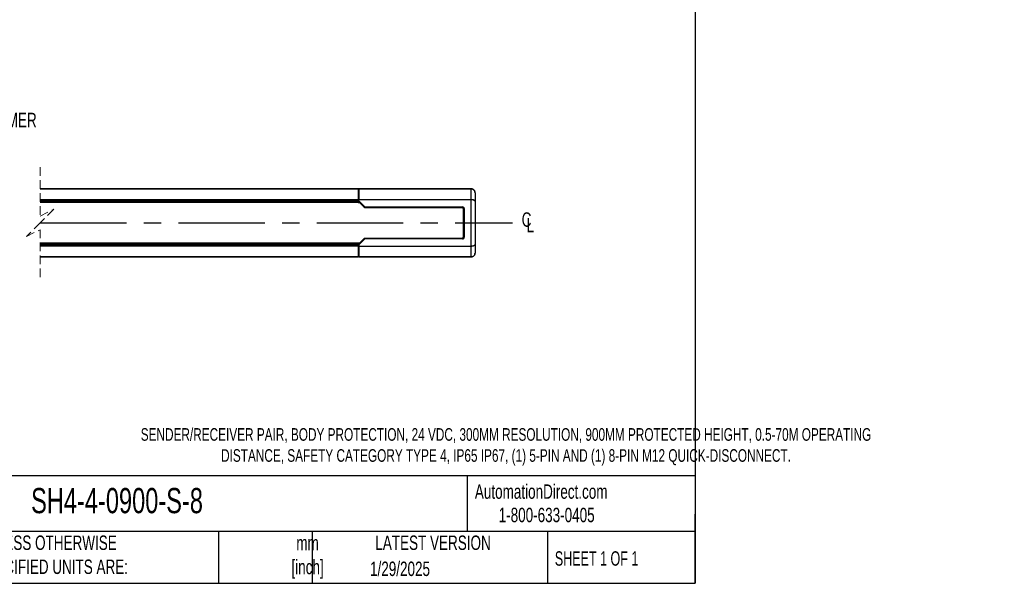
# Model space of a CAD drawing. Header units: millimetres. Extents: x 22 to 1115, y 22 to 733.
# Tile 9 of 10: x 608 to 1115, y 22 to 312. Entities that reach past the tile are written whole.
import ezdxf

# ---------------------------------------------------------------- set-up
doc = ezdxf.new("R2010")
doc.units = ezdxf.units.MM
doc.header["$LTSCALE"] = 3.5
doc.linetypes.add('CENTERX2', pattern=[20.32, 12.7, -2.54, 2.54, -2.54])
doc.linetypes.add('HIDDEN', pattern=[1.905, 1.27, -0.635])
doc.layers.add('DIMENSIONS', color=140, linetype='Continuous', lineweight=25)
doc.layers.add('TEXT', color=140, linetype='Continuous', lineweight=25)
doc.styles.add('SLDTEXTSTYLE0', font='TXT', dxfattribs={"width": 0.7})
doc.styles.add('SLDTEXTSTYLE1', font='TXT', dxfattribs={"width": 0.65})

# ---------------------------------------------------------------- blocks, each defined once
blk = doc.blocks.new('SW_BROKEN_VIEW_1')
at = {"color": 0, "linetype": 'CENTERX2'}
for p, q in [((0, 0), (0, -15.93)), ((10, 0.04), (10, -15.97)), ((-30.28, -7.89), (191.76, -7.89)), ((-1.82, -5.76), (-1.82, -10.15)), ((-0.03, -5.76), (-0.03, -10.15)), ((0, -5.76), (0, -10.15)), ((1.82, -5.76), (1.82, -10.15)), ((10, -5.76), (10, -10.15)), ((212.76, -7.89), (455.69, -7.89))]:
    blk.add_line(p, q, dxfattribs=at)
at = {"color": 0}
for p, q in [((-1.7, -5.02), (-1.77, -5.2)), ((-1.61, -4.85), (-1.7, -5.02)), ((-1.51, -4.69), (-1.61, -4.85)), ((-1.39, -4.54), (-1.51, -4.69)), ((-1.25, -4.41), (-1.39, -4.54)), ((-1.1, -4.29), (-1.25, -4.41)), ((-0.94, -4.18), (-1.1, -4.29)), ((-0.77, -4.1), (-0.94, -4.18)), ((-0.6, -4.03), (-0.77, -4.1)), ((-0.41, -3.98), (-0.6, -4.03)), ((-0.22, -3.95), (-0.41, -3.98)), ((-0.03, -3.94), (-0.22, -3.95)), ((0.16, -3.95), (-0.03, -3.94)), ((0.35, -3.98), (0.16, -3.95)), ((0.53, -4.03), (0.35, -3.98)), ((0.71, -4.1), (0.53, -4.03)), ((0.88, -4.18), (0.71, -4.1)), ((1.04, -4.29), (0.88, -4.18)), ((1.19, -4.41), (1.04, -4.29)), ((1.32, -4.54), (1.19, -4.41)), ((1.44, -4.69), (1.32, -4.54)), ((1.55, -4.85), (1.44, -4.69)), ((1.63, -5.02), (1.55, -4.85)), ((1.7, -5.2), (1.63, -5.02)), ((8.33, -5.02), (8.27, -5.2)), ((8.42, -4.85), (8.33, -5.02)), ((8.53, -4.69), (8.42, -4.85)), ((8.65, -4.54), (8.53, -4.69)), ((8.78, -4.41), (8.65, -4.54)), ((8.93, -4.29), (8.78, -4.41)), ((9.09, -4.18), (8.93, -4.29)), ((9.26, -4.1), (9.09, -4.18)), ((9.44, -4.03), (9.26, -4.1)), ((9.62, -3.98), (9.44, -4.03)), ((9.81, -3.95), (9.62, -3.98)), ((10, -3.94), (9.81, -3.95)), ((10.19, -3.95), (10, -3.94)), ((10.38, -3.98), (10.19, -3.95)), ((10.56, -4.03), (10.38, -3.98)), ((10.74, -4.1), (10.56, -4.03)), ((10.91, -4.18), (10.74, -4.1)), ((11.07, -4.29), (10.91, -4.18)), ((11.22, -4.41), (11.07, -4.29)), ((11.35, -4.54), (11.22, -4.41)), ((11.47, -4.69), (11.35, -4.54)), ((11.58, -4.85), (11.47, -4.69)), ((11.67, -5.02), (11.58, -4.85)), ((11.73, -5.2), (11.67, -5.02)), ((-1.85, -5.57), (-1.86, -5.76)), ((-1.86, -5.76), (-1.86, -10.15)), ((-1.82, -5.38), (-1.85, -5.57)), ((-1.77, -5.2), (-1.82, -5.38)), ((1.75, -5.38), (1.7, -5.2)), ((1.78, -5.57), (1.75, -5.38)), ((1.79, -5.76), (1.78, -5.57)), ((1.79, -5.76), (1.79, -10.15)), ((8.19, -5.57), (8.18, -5.76)), ((8.18, -5.76), (8.18, -10.15)), ((8.22, -5.38), (8.19, -5.57)), ((8.27, -5.2), (8.22, -5.38)), ((11.78, -5.38), (11.73, -5.2)), ((11.81, -5.57), (11.78, -5.38)), ((11.82, -5.76), (11.81, -5.57)), ((11.82, -5.76), (11.82, -10.15)), ((113.01, -7.64), (113, -7.85)), ((113, -7.85), (113.01, -8.06)), ((113.05, -7.44), (113.01, -7.64)), ((113.01, -8.06), (113.04, -8.27)), ((113.04, -8.27), (113.09, -8.47)), ((113.11, -7.24), (113.05, -7.44)), ((113.09, -8.47), (113.16, -8.67)), ((113.19, -7.04), (113.11, -7.24)), ((113.16, -8.67), (113.25, -8.86)), ((113.29, -6.86), (113.19, -7.04)), ((113.25, -8.86), (113.36, -9.03)), ((113.4, -6.68), (113.29, -6.86)), ((113.36, -9.03), (113.49, -9.2)), ((113.54, -6.52), (113.4, -6.68)), ((113.49, -9.2), (113.64, -9.35)), ((113.69, -6.38), (113.54, -6.52)), ((113.64, -9.35), (113.8, -9.49)), ((113.85, -6.25), (113.69, -6.38)), ((113.8, -9.49), (113.97, -9.6)), ((114.03, -6.14), (113.85, -6.25)), ((113.97, -9.6), (114.15, -9.7)), ((114.22, -6.05), (114.03, -6.14)), ((114.15, -9.7), (114.35, -9.78)), ((114.42, -5.98), (114.22, -6.05)), ((114.35, -9.78), (114.55, -9.84)), ((114.62, -5.92), (114.42, -5.98)), ((114.55, -9.84), (114.76, -9.87)), ((114.83, -5.9), (114.62, -5.92)), ((114.76, -9.87), (114.97, -9.89)), ((115.03, -5.89), (114.83, -5.9)), ((114.97, -9.89), (115.17, -9.88)), ((115.24, -5.9), (115.03, -5.89)), ((115.17, -9.88), (115.38, -9.85)), ((115.45, -5.94), (115.24, -5.9)), ((115.38, -9.85), (115.58, -9.8)), ((115.65, -6), (115.45, -5.94)), ((115.58, -9.8), (115.78, -9.73)), ((115.85, -6.08), (115.65, -6)), ((115.78, -9.73), (115.97, -9.64)), ((116.03, -6.17), (115.85, -6.08)), ((115.97, -9.64), (116.15, -9.53)), ((116.2, -6.29), (116.03, -6.17)), ((116.15, -9.53), (116.31, -9.4)), ((116.36, -6.43), (116.2, -6.29)), ((116.31, -9.4), (116.46, -9.25)), ((116.51, -6.58), (116.36, -6.43)), ((116.46, -9.25), (116.6, -9.09)), ((116.64, -6.74), (116.51, -6.58)), ((116.6, -9.09), (116.71, -8.92)), ((116.75, -6.92), (116.64, -6.74)), ((116.71, -8.92), (116.81, -8.73)), ((116.84, -7.11), (116.75, -6.92)), ((116.81, -8.73), (116.89, -8.54)), ((116.91, -7.3), (116.84, -7.11)), ((116.89, -8.54), (116.95, -8.34)), ((116.96, -7.51), (116.91, -7.3)), ((116.95, -8.34), (116.99, -8.13)), ((116.99, -7.71), (116.96, -7.51)), ((117, -7.92), (116.99, -7.71)), ((116.99, -8.13), (117, -7.92)), ((-1.86, -10.15), (-1.85, -10.34)), ((-1.85, -10.34), (-1.82, -10.53)), ((-1.82, -10.53), (-1.77, -10.71)), ((-1.77, -10.71), (-1.7, -10.89)), ((-1.7, -10.89), (-1.61, -11.06)), ((-1.61, -11.06), (-1.51, -11.22)), ((-1.51, -11.22), (-1.39, -11.37)), ((-1.39, -11.37), (-1.25, -11.51)), ((-1.25, -11.51), (-1.1, -11.63)), ((-1.1, -11.63), (-0.94, -11.73)), ((-0.94, -11.73), (-0.77, -11.82)), ((-0.77, -11.82), (-0.6, -11.88)), ((-0.6, -11.88), (-0.41, -11.93)), ((-0.41, -11.93), (-0.22, -11.96)), ((-0.22, -11.96), (-0.03, -11.97)), ((-0.03, -11.97), (0.16, -11.96)), ((0.16, -11.96), (0.35, -11.93)), ((0.35, -11.93), (0.53, -11.88)), ((0.53, -11.88), (0.71, -11.82)), ((0.71, -11.82), (0.88, -11.73)), ((0.88, -11.73), (1.04, -11.63)), ((1.04, -11.63), (1.19, -11.51)), ((1.19, -11.51), (1.32, -11.37)), ((1.32, -11.37), (1.44, -11.22)), ((1.44, -11.22), (1.55, -11.06)), ((1.55, -11.06), (1.63, -10.89)), ((1.63, -10.89), (1.7, -10.71)), ((1.7, -10.71), (1.75, -10.53)), ((1.75, -10.53), (1.78, -10.34)), ((1.78, -10.34), (1.79, -10.15)), ((8.18, -10.15), (8.19, -10.34)), ((8.19, -10.34), (8.22, -10.53)), ((8.22, -10.53), (8.27, -10.71)), ((8.27, -10.71), (8.33, -10.89)), ((8.33, -10.89), (8.42, -11.06)), ((8.42, -11.06), (8.53, -11.22)), ((8.53, -11.22), (8.65, -11.37)), ((8.65, -11.37), (8.78, -11.51)), ((8.78, -11.51), (8.93, -11.63)), ((8.93, -11.63), (9.09, -11.73)), ((9.09, -11.73), (9.26, -11.82)), ((9.26, -11.82), (9.44, -11.88)), ((9.44, -11.88), (9.62, -11.93)), ((9.62, -11.93), (9.81, -11.96)), ((9.81, -11.96), (10, -11.97)), ((10, -11.97), (10.19, -11.96)), ((10.19, -11.96), (10.38, -11.93)), ((10.38, -11.93), (10.56, -11.88)), ((10.56, -11.88), (10.74, -11.82)), ((10.74, -11.82), (10.91, -11.73)), ((10.91, -11.73), (11.07, -11.63)), ((11.07, -11.63), (11.22, -11.51)), ((11.22, -11.51), (11.35, -11.37)), ((11.35, -11.37), (11.47, -11.22)), ((11.47, -11.22), (11.58, -11.06)), ((11.58, -11.06), (11.67, -10.89)), ((11.67, -10.89), (11.73, -10.71)), ((11.73, -10.71), (11.78, -10.53)), ((11.78, -10.53), (11.81, -10.34)), ((11.81, -10.34), (11.82, -10.15))]:
    blk.add_line(p, q, dxfattribs=at)
for points, knots in [([(1.82, -5.76), (1.81, -5.57), (1.78, -5.38), (1.73, -5.2), (1.67, -5.02), (1.58, -4.85), (1.47, -4.69), (1.35, -4.54), (1.22, -4.41), (1.07, -4.29), (0.91, -4.18), (0.74, -4.1), (0.56, -4.03), (0.38, -3.98), (0.19, -3.95), (0, -3.94), (-0.19, -3.95), (-0.38, -3.98), (-0.56, -4.03), (-0.74, -4.1), (-0.91, -4.18), (-1.07, -4.29), (-1.22, -4.41), (-1.35, -4.54), (-1.47, -4.69), (-1.58, -4.85), (-1.67, -5.02), (-1.73, -5.2), (-1.78, -5.38), (-1.81, -5.57), (-1.82, -5.76), (-1.82, -5.7), (-1.82, -5.76)], [0, 0, 0, 0, 0.033333, 0.066667, 0.1, 0.133332, 0.166667, 0.2, 0.233333, 0.266666, 0.300001, 0.333332, 0.366667, 0.399999, 0.433332, 0.466667, 0.500002, 0.533332, 0.566668, 0.6, 0.633332, 0.666668, 0.699999, 0.733334, 0.766666, 0.799999, 0.833333, 0.866667, 0.9, 0.933333, 0.966667, 1, 1, 1, 1]), ([(-1.82, -10.15), (-1.81, -10.34), (-1.78, -10.53), (-1.73, -10.71), (-1.67, -10.89), (-1.58, -11.06), (-1.47, -11.22), (-1.35, -11.37), (-1.22, -11.51), (-1.07, -11.63), (-0.91, -11.73), (-0.74, -11.82), (-0.56, -11.88), (-0.38, -11.93), (-0.19, -11.96), (0, -11.97), (0.19, -11.96), (0.38, -11.93), (0.56, -11.88), (0.74, -11.82), (0.91, -11.73), (1.07, -11.63), (1.22, -11.51), (1.35, -11.37), (1.47, -11.22), (1.58, -11.06), (1.67, -10.89), (1.73, -10.71), (1.78, -10.53), (1.81, -10.34), (1.82, -10.15), (1.82, -10.21), (1.82, -10.15)], [0, 0, 0, 0, 0.0333337, 0.0666674, 0.1000007, 0.1333333, 0.1666675, 0.2000009, 0.2333337, 0.2666663, 0.3000012, 0.3333323, 0.3666676, 0.4000001, 0.4333321, 0.4666676, 0.4999976, 0.5333328, 0.5666682, 0.6000003, 0.6333328, 0.666668, 0.6999991, 0.733334, 0.7666667, 0.7999995, 0.8333328, 0.866667, 0.8999996, 0.9333329, 0.9666666, 1, 1, 1, 1])]:
    blk.add_open_spline(points, degree=3, knots=knots, dxfattribs=at)
blk = doc.blocks.new('SW_SYMBOL_MOD_CL')
at = {"layer": 'DIMENSIONS', "color": 0, "char_height": 2756, "attachment_point": 5, "style": 'SLDTEXTSTYLE0'}
for s, insert in [('C', (1400, 2100)), ('L', (2100, 1050))]:
    blk.add_mtext(s, dxfattribs=dict(at, insert=insert))

msp = doc.modelspace()

# ---------------------------------------------------------------- linework, layer by layer
at = {"color": 7, "linetype": 'HIDDEN', "lineweight": 18}
for p, q in [((618.896, 236.033), (618.896, 210.92)), ((618.896, 210.92), (625.896, 214.42)), ((625.896, 214.42), (618.896, 207.42)), ((618.896, 207.42), (611.896, 200.42)), ((611.896, 200.42), (618.896, 203.92)), ((618.896, 203.92), (618.896, 178.808))]:
    msp.add_line(p, q, dxfattribs=at)
for p, q in [((618.896, 224.92), (782.508, 224.92)), ((782.508, 224.917), (618.896, 224.917)), ((782.508, 224.92), (782.508, 224.917)), ((784.179, 224.92), (782.508, 224.92)), ((782.508, 224.917), (782.508, 219.444)), ((782.508, 224.42), (782.758, 224.42)), ((782.758, 223.545), (782.508, 223.545)), ((782.508, 223.545), (782.758, 223.545)), ((782.758, 224.881), (782.758, 220.44)), ((783.008, 224.92), (782.913, 224.917)), ((840.508, 224.918), (782.913, 224.918)), ((783.008, 224.92), (784.253, 224.92)), ((784.179, 224.92), (784.179, 224.92)), ((784.179, 224.92), (784.348, 224.92)), ((784.348, 224.92), (784.253, 224.92)), ((784.348, 224.92), (840.508, 224.92)), ((840.508, 224.92), (840.508, 224.917)), ((840.508, 219.494), (840.508, 224.918)), ((842.508, 222.92), (842.508, 218.556)), ((618.896, 219.444), (782.508, 219.444)), ((782.508, 219.266), (618.896, 219.266)), ((618.896, 218.969), (782.508, 218.969)), ((782.508, 218.725), (618.896, 218.725)), ((618.896, 218.127), (782.508, 218.127)), ((782.508, 218.12), (618.896, 218.12)), ((783.043, 217.92), (618.896, 217.92)), ((782.758, 221.668), (782.508, 221.668)), ((782.508, 219.444), (782.508, 219.266)), ((782.508, 218.969), (782.508, 219.266)), ((782.508, 218.969), (782.508, 218.725)), ((782.508, 218.725), (782.508, 218.127)), ((782.758, 218.6), (782.508, 218.6)), ((782.758, 218.419), (782.508, 218.419)), ((782.768, 218.2), (782.508, 218.2)), ((782.508, 218.182), (782.785, 218.182)), ((782.508, 218.127), (782.508, 218.12)), ((782.508, 218.047), (782.508, 218.12)), ((782.508, 217.92), (782.508, 218.047)), ((782.508, 217.957), (783.007, 217.957)), ((782.758, 218.719), (782.758, 220.44)), ((782.758, 220.44), (782.777, 219.494)), ((782.758, 218.719), (782.758, 218.21)), ((782.758, 218.21), (782.774, 218.423)), ((784.441, 216.498), (782.758, 218.21)), ((785.7, 215.45), (782.774, 218.423)), ((782.777, 219.494), (840.508, 219.494)), ((840.508, 219.315), (782.778, 219.315)), ((782.778, 218.77), (782.778, 219.315)), ((782.778, 218.77), (785.875, 215.623)), ((840.508, 219.494), (840.508, 219.315)), ((840.508, 195.525), (840.508, 219.315)), ((842.508, 218.556), (842.508, 196.285)), ((785.331, 215.594), (784.441, 216.498)), ((785.635, 215.284), (785.331, 215.594)), ((785.635, 215.284), (785.7, 215.45)), ((785.875, 215.377), (785.81, 215.21)), ((836.127, 215.171), (785.81, 215.21)), ((785.875, 215.623), (836.127, 215.623)), ((785.875, 215.623), (785.875, 215.377)), ((836.127, 215.377), (785.875, 215.377)), ((836.127, 215.377), (836.127, 215.623)), ((836.127, 215.171), (836.127, 215.377)), ((836.392, 215.054), (836.392, 199.786)), ((836.508, 214.789), (836.715, 214.789)), ((836.508, 200.051), (836.508, 214.789)), ((836.715, 214.789), (836.961, 214.789)), ((836.715, 200.051), (836.715, 214.789)), ((836.961, 214.789), (836.961, 200.051)), ((782.758, 196.631), (784.441, 198.342)), ((782.774, 196.418), (785.7, 199.39)), ((785.875, 199.217), (782.778, 196.07)), ((784.441, 198.342), (785.331, 199.247)), ((785.331, 199.247), (785.635, 199.556)), ((785.7, 199.39), (785.635, 199.556)), ((785.81, 199.63), (836.127, 199.67)), ((785.81, 199.63), (785.875, 199.463)), ((785.875, 199.463), (785.875, 199.217)), ((785.875, 199.463), (836.127, 199.463)), ((836.127, 199.217), (785.875, 199.217)), ((836.127, 199.67), (836.127, 199.463)), ((836.127, 199.463), (836.127, 199.217)), ((836.508, 200.051), (836.715, 200.051)), ((836.715, 200.051), (836.961, 200.051)), ((783.043, 196.92), (618.896, 196.92)), ((618.896, 196.72), (782.508, 196.72)), ((782.508, 196.714), (618.896, 196.714)), ((618.896, 196.115), (782.508, 196.115)), ((782.508, 195.872), (618.896, 195.872)), ((618.896, 195.575), (782.508, 195.575)), ((782.508, 195.396), (618.896, 195.396)), ((782.508, 196.794), (782.508, 196.92)), ((783.007, 196.883), (782.508, 196.883)), ((782.508, 196.72), (782.508, 196.794)), ((782.508, 196.72), (782.508, 196.714)), ((782.508, 196.714), (782.508, 196.115)), ((782.785, 196.658), (782.508, 196.658)), ((782.508, 196.64), (782.768, 196.64)), ((782.758, 196.421), (782.508, 196.421)), ((782.758, 196.24), (782.508, 196.24)), ((782.508, 196.115), (782.508, 195.872)), ((782.508, 195.575), (782.508, 195.872)), ((782.508, 195.575), (782.508, 195.396)), ((782.508, 195.396), (782.508, 189.923)), ((782.758, 193.172), (782.508, 193.172)), ((782.758, 196.122), (782.758, 196.631)), ((782.774, 196.418), (782.758, 196.631)), ((782.758, 194.401), (782.758, 196.122)), ((782.777, 195.346), (782.758, 194.401)), ((782.758, 194.401), (782.758, 189.96)), ((840.508, 195.346), (782.777, 195.346)), ((782.778, 196.07), (782.778, 195.525)), ((782.778, 195.525), (840.508, 195.525)), ((840.508, 195.525), (840.508, 195.346)), ((840.508, 189.923), (840.508, 195.346)), ((842.508, 196.285), (842.508, 191.92)), ((618.896, 189.923), (782.508, 189.923)), ((782.508, 189.92), (618.896, 189.92)), ((782.508, 191.295), (782.758, 191.295)), ((782.508, 191.295), (782.758, 191.295)), ((782.508, 190.42), (782.758, 190.42)), ((782.508, 189.923), (782.508, 189.92)), ((784.179, 189.92), (782.508, 189.92)), ((782.913, 189.923), (840.508, 189.923)), ((782.913, 189.923), (783.008, 189.921)), ((784.253, 189.921), (783.008, 189.921)), ((784.179, 189.921), (784.179, 189.92)), ((784.179, 189.92), (784.348, 189.92)), ((784.253, 189.921), (784.348, 189.92)), ((840.508, 189.92), (784.348, 189.92)), ((840.508, 189.923), (840.508, 189.92))]:
    msp.add_line(p, q)
for centre, radius, start, end in [((828.181, 172.461), 60.438, 134.42614, 134.65954), ((785.878, 215.631), 0.254, 225.34165, 269.28896), ((836.127, 214.789), 0.834, 359.99787, 90.00008), ((836.127, 214.789), 0.588, 359.99744, 89.99948), ((785.878, 199.209), 0.254, 90.71133, 134.65755), ((826.199, 240.366), 57.612, 225.33474, 225.57959), ((836.127, 200.051), 0.834, 269.99981, 0.0022), ((836.127, 200.051), 0.588, 270.0006, 0.00253)]:
    msp.add_arc(centre, radius, start, end)
for points, knots in [([(782.913, 224.918), (782.892, 224.916), (782.854, 224.914), (782.807, 224.904), (782.772, 224.899), (782.762, 224.885), (782.758, 224.881)], [0, 0, 0, 0, 0.39033619, 0.69723006, 0.90257989, 1, 1, 1, 1]), ([(840.508, 224.92), (840.722, 224.9), (841.181, 224.857), (841.712, 224.551), (842.082, 224.179), (842.313, 223.816), (842.476, 223.389), (842.497, 223.079), (842.508, 222.92)], [0, 0, 0, 0, 0.204086, 0.4383015, 0.5673318, 0.7039583, 0.8481797, 1, 1, 1, 1]), ([(842.508, 222.92), (842.498, 223.077), (842.476, 223.392), (842.306, 223.833), (842.054, 224.213), (841.659, 224.586), (841.132, 224.865), (840.697, 224.901), (840.508, 224.917)], [0, 0, 0, 0, 0.1503138, 0.30096, 0.4470258, 0.5841841, 0.8197218, 1, 1, 1, 1]), ([(782.774, 218.423), (782.775, 218.431), (782.776, 218.456), (782.776, 218.504), (782.778, 218.611), (782.778, 218.702), (782.778, 218.77)], [0, 0, 0, 0, 0.0723644, 0.2125162, 0.4138274, 1, 1, 1, 1]), ([(782.778, 219.315), (782.778, 219.332), (782.778, 219.364), (782.777, 219.411), (782.777, 219.454), (782.777, 219.482), (782.777, 219.494)], [0, 0, 0, 0, 0.27686071, 0.5427133, 0.78699847, 1, 1, 1, 1]), ([(840.508, 219.494), (840.645, 219.491), (840.911, 219.483), (841.294, 219.426), (841.645, 219.34), (842.012, 219.194), (842.391, 218.976), (842.473, 218.681), (842.508, 218.556)], [0, 0, 0, 0, 0.1718628, 0.336168, 0.4886255, 0.6252171, 0.8407174, 1, 1, 1, 1]), ([(842.508, 218.556), (842.496, 218.617), (842.471, 218.745), (842.268, 218.939), (841.983, 219.086), (841.622, 219.195), (841.268, 219.264), (840.893, 219.307), (840.637, 219.312), (840.508, 219.315)], [0, 0, 0, 0, 0.0804538, 0.1676034, 0.3558104, 0.5024164, 0.6627427, 0.8306752, 1, 1, 1, 1]), ([(785.81, 215.21), (785.773, 215.215), (785.707, 215.223), (785.657, 215.265), (785.635, 215.284)], [0, 0, 0, 0, 0.5596866, 1, 1, 1, 1]), ([(836.508, 214.789), (836.502, 214.843), (836.488, 214.956), (836.384, 215.084), (836.256, 215.158), (836.169, 215.167), (836.127, 215.171)], [0, 0, 0, 0, 0.2702793, 0.5624621, 0.7897153, 1, 1, 1, 1]), ([(785.635, 199.556), (785.664, 199.58), (785.715, 199.621), (785.781, 199.627), (785.81, 199.63)], [0, 0, 0, 0, 0.5602593, 1, 1, 1, 1]), ([(836.127, 199.67), (836.181, 199.676), (836.293, 199.69), (836.421, 199.794), (836.496, 199.922), (836.504, 200.01), (836.508, 200.051)], [0, 0, 0, 0, 0.2702768, 0.5624182, 0.7897334, 1, 1, 1, 1]), ([(782.778, 196.07), (782.778, 196.115), (782.778, 196.198), (782.777, 196.303), (782.776, 196.375), (782.775, 196.407), (782.774, 196.418)], [0, 0, 0, 0, 0.3801734, 0.7218066, 0.9075898, 1, 1, 1, 1]), ([(782.777, 195.346), (782.777, 195.359), (782.777, 195.386), (782.777, 195.429), (782.778, 195.476), (782.778, 195.509), (782.778, 195.525)], [0, 0, 0, 0, 0.2130004, 0.4572843, 0.7231407, 1, 1, 1, 1]), ([(840.508, 195.525), (840.637, 195.528), (840.892, 195.534), (841.268, 195.577), (841.622, 195.645), (841.982, 195.754), (842.268, 195.902), (842.471, 196.096), (842.496, 196.223), (842.508, 196.285)], [0, 0, 0, 0, 0.1691683, 0.3370494, 0.4974534, 0.6441849, 0.8322194, 0.9194445, 1, 1, 1, 1]), ([(842.508, 196.285), (842.473, 196.159), (842.391, 195.865), (842.012, 195.646), (841.645, 195.501), (841.294, 195.415), (840.911, 195.357), (840.645, 195.35), (840.508, 195.346)], [0, 0, 0, 0, 0.1592813, 0.3747819, 0.5113739, 0.6638315, 0.8281369, 1, 1, 1, 1]), ([(782.758, 189.96), (782.762, 189.955), (782.772, 189.942), (782.807, 189.937), (782.854, 189.927), (782.892, 189.925), (782.913, 189.923)], [0, 0, 0, 0, 0.0973428, 0.3023437, 0.6096299, 1, 1, 1, 1]), ([(840.508, 189.923), (840.643, 189.931), (840.907, 189.947), (841.407, 190.111), (841.953, 190.48), (842.321, 191.025), (842.485, 191.523), (842.5, 191.787), (842.508, 191.92)], [0, 0, 0, 0, 0.1286259, 0.2541888, 0.5007235, 0.7469366, 0.8720784, 1, 1, 1, 1]), ([(842.508, 191.92), (842.497, 191.761), (842.476, 191.452), (842.313, 191.024), (842.082, 190.661), (841.712, 190.29), (841.181, 189.983), (840.722, 189.94), (840.508, 189.92)], [0, 0, 0, 0, 0.15181803, 0.29603861, 0.43266551, 0.56169614, 0.79591336, 1, 1, 1, 1])]:
    msp.add_open_spline(points, degree=3, knots=knots)
at = {"layer": 'TEXT'}
for p, q in [((955.675, 733.425), (955.675, 22.225)), ((955.675, 77.441), (22.225, 77.441)), ((838.514, 77.441), (838.514, 48.895)), ((955.675, 22.225), (955.675, 57.785)), ((955.675, 48.895), (22.225, 48.895)), ((710.585, 48.895), (710.585, 22.225)), ((758.842, 48.895), (758.842, 22.225)), ((879.721, 48.895), (879.721, 22.225)), ((22.225, 22.225), (955.675, 22.225))]:
    msp.add_line(p, q, dxfattribs=at)

# ---------------------------------------------------------------- block references
at = {"color": 7, "linetype": 'Continuous'}
msp.add_blockref('SW_BROKEN_VIEW_1', (406.132, 215.308), dxfattribs=at)
at = {"layer": 'DIMENSIONS', "xscale": 0.002688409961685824, "yscale": 0.002688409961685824, "zscale": 0.002688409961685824}
msp.add_blockref('SW_SYMBOL_MOD_CL', (865.249, 203.425), dxfattribs=at)

# ---------------------------------------------------------------- texts
at = {"color": 179, "linetype": 'Continuous', "lineweight": 18, "char_height": 7.40833, "attachment_point": 1, "style": 'SLDTEXTSTYLE0'}
for s, insert in [('AutomationDirect.com', (842.432, 73.068)), ('1-800-633-0405', (854.671, 61.03))]:
    msp.add_mtext(s, dxfattribs=dict(at, insert=insert))
at = {"layer": 'DIMENSIONS', "insert": (570.512, 263.977), "char_height": 7.40833, "attachment_point": 1, "style": 'SLDTEXTSTYLE0'}
msp.add_mtext('LASER AIMER', dxfattribs=at)
at = {"layer": 'TEXT'}
for s, insert, char_height, attachment_point, style in [('SENDER/RECEIVER PAIR, BODY PROTECTION, 24 VDC, 300MM RESOLUTION, 900MM PROTECTED HEIGHT, 0.5-70M OPERATING ^JDISTANCE, SAFETY CATEGORY TYPE 4, IP65 IP67, (1) 5-PIN AND (1) 8-PIN M12 QUICK-DISCONNECT.', (858.445, 101.943), 6.482292, 2, 'SLDTEXTSTYLE0'), ('SH4-4-0900-S-8', (614.256, 71.199), 12.96458, 1, 'SLDTEXTSTYLE0'), ('UNLESS OTHERWISE ^JSPECIFIED UNITS ARE:', (586.628, 46.774), 7.40833, 1, 'SLDTEXTSTYLE0'), ('LATEST VERSION', (820.932, 46.774), 7.40833, 2, 'SLDTEXTSTYLE0'), ('mm^J[inch]', (756.408, 46.652), 7.4083, 2, 'SLDTEXTSTYLE0'), ('SHEET 1 OF 1', (883.545, 38.68), 7.40833, 1, 'SLDTEXTSTYLE1'), ('1/29/2025', (803.955, 33.379), 7.4083, 2, 'SLDTEXTSTYLE0')]:
    msp.add_mtext(s, dxfattribs=dict(at, insert=insert, char_height=char_height, attachment_point=attachment_point, style=style))

doc.saveas('drawing.dxf')
